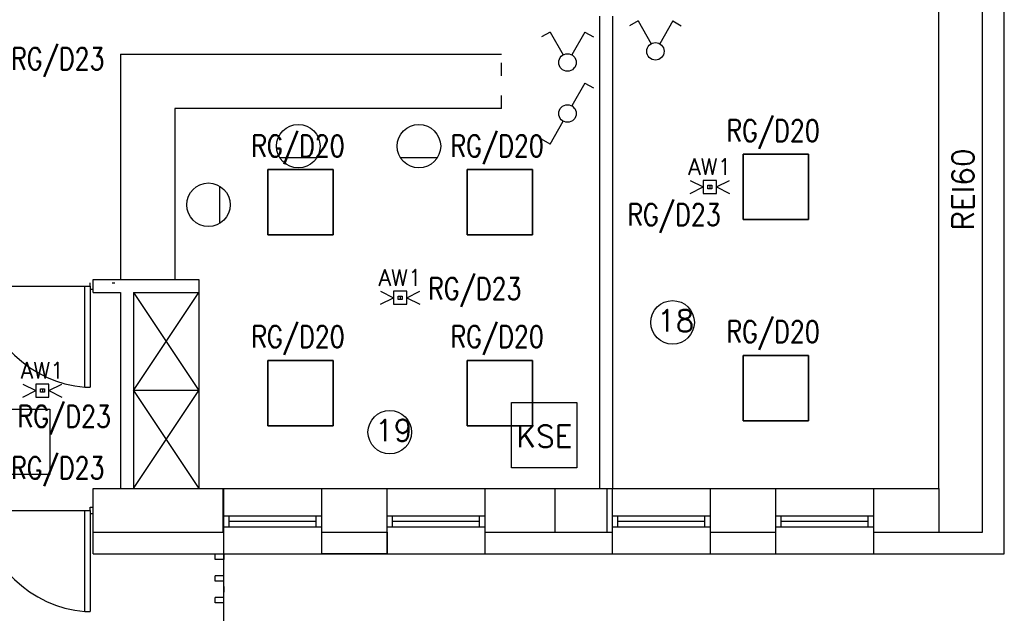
# Model space of a CAD drawing. Header units: inches. Extents: x 6268 to 12323, y 5221 to 42059.
# Tile 76 of 98: x 9525 to 10430, y 30513 to 31059. Entities that reach past the tile are written whole.
import ezdxf
from ezdxf.enums import TextEntityAlignment as Align

# ---------------------------------------------------------------- set-up
doc = ezdxf.new("R2010")
doc.units = ezdxf.units.IN
doc.header["$MEASUREMENT"] = 0
doc.linetypes.add('ACAD_ISO03W100', pattern=[30, 12, -18])
doc.layers.add('2DE_NUMEL', color=1, linetype='Continuous', lineweight=20)
doc.layers.add('DLXLUM', color=1, linetype='Continuous')
doc.layers.add('E_OPRAWY_LUXIONA', color=14, linetype='Continuous')
doc.styles.add('CP_ATTR', font='romans.shx')
doc.styles.get("Standard").update_dxf_attribs({"font": 'txt.shx'})

# ---------------------------------------------------------------- blocks, each defined once
blk = doc.blocks.new('*U1352')
for p, q in [((30, 30), (-30, 30)), ((-30, 30), (-30, -30)), ((-30, 30), (-30, -30)), ((-30, -30), (-30, 30)), ((-30, 30), (-30, 30)), ((-30, 30), (-30, 30)), ((-30, 30), (30, 30)), ((30, 30), (-30, 30)), ((-30, -30), (-30, 30)), ((-30, 30), (30, 30)), ((30, -30), (30, 30)), ((30, 30), (30, 30)), ((30, -30), (30, 30)), ((30, 30), (30, 30)), ((30, 30), (30, -30)), ((30, 30), (30, -30)), ((-30, -30), (30, -30)), ((-30, -30), (30, -30)), ((30, -30), (-30, -30)), ((-30, -30), (-30, -30)), ((-30, -30), (-30, -30)), ((30, -30), (-30, -30)), ((30, -30), (30, -30)), ((30, -30), (30, -30))]:
    blk.add_line(p, q)
blk = doc.blocks.new('*U1353')
for p, q in [((30, 30), (-30, 30)), ((-30, 30), (-30, -30)), ((-30, 30), (-30, -30)), ((-30, -30), (-30, 30)), ((-30, 30), (-30, 30)), ((-30, 30), (-30, 30)), ((-30, 30), (30, 30)), ((30, 30), (-30, 30)), ((-30, -30), (-30, 30)), ((-30, 30), (30, 30)), ((30, -30), (30, 30)), ((30, 30), (30, 30)), ((30, -30), (30, 30)), ((30, 30), (30, 30)), ((30, 30), (30, -30)), ((30, 30), (30, -30)), ((-30, -30), (30, -30)), ((-30, -30), (30, -30)), ((30, -30), (-30, -30)), ((-30, -30), (-30, -30)), ((-30, -30), (-30, -30)), ((30, -30), (-30, -30)), ((30, -30), (30, -30)), ((30, -30), (30, -30))]:
    blk.add_line(p, q)
blk = doc.blocks.new('*U1354')
for p, q in [((30, 30), (-30, 30)), ((-30, 30), (-30, -30)), ((-30, 30), (-30, -30)), ((-30, -30), (-30, 30)), ((-30, 30), (-30, 30)), ((30, 30), (-30, 30)), ((-30, 30), (-30, 30)), ((-30, 30), (30, 30)), ((-30, -30), (-30, 30)), ((-30, 30), (30, 30)), ((30, -30), (30, 30)), ((30, 30), (30, 30)), ((30, -30), (30, 30)), ((30, 30), (30, 30)), ((30, 30), (30, -30)), ((30, 30), (30, -30)), ((-30, -30), (30, -30)), ((30, -30), (-30, -30)), ((-30, -30), (-30, -30)), ((-30, -30), (30, -30)), ((-30, -30), (-30, -30)), ((30, -30), (-30, -30)), ((30, -30), (30, -30)), ((30, -30), (30, -30))]:
    blk.add_line(p, q)
blk = doc.blocks.new('*U1355')
for p, q in [((30, 30), (-30, 30)), ((-30, 30), (-30, -30)), ((-30, 30), (-30, -30)), ((-30, -30), (-30, 30)), ((-30, 30), (-30, 30)), ((30, 30), (-30, 30)), ((-30, 30), (-30, 30)), ((-30, 30), (30, 30)), ((-30, -30), (-30, 30)), ((-30, 30), (30, 30)), ((30, -30), (30, 30)), ((30, 30), (30, 30)), ((30, -30), (30, 30)), ((30, 30), (30, 30)), ((30, 30), (30, -30)), ((30, 30), (30, -30)), ((-30, -30), (30, -30)), ((30, -30), (-30, -30)), ((-30, -30), (-30, -30)), ((-30, -30), (30, -30)), ((-30, -30), (-30, -30)), ((30, -30), (-30, -30)), ((30, -30), (30, -30)), ((30, -30), (30, -30))]:
    blk.add_line(p, q)
blk = doc.blocks.new('*U1398')
for p, q in [((30, 30), (-30, 30)), ((-30, 30), (-30, -30)), ((-30, 30), (-30, -30)), ((-30, -30), (-30, 30)), ((-30, 30), (-30, 30)), ((30, 30), (-30, 30)), ((-30, 30), (-30, 30)), ((-30, 30), (30, 30)), ((-30, -30), (-30, 30)), ((-30, 30), (30, 30)), ((30, -30), (30, 30)), ((30, 30), (30, 30)), ((30, -30), (30, 30)), ((30, 30), (30, 30)), ((30, 30), (30, -30)), ((30, 30), (30, -30)), ((-30, -30), (30, -30)), ((-30, -30), (-30, -30)), ((-30, -30), (30, -30)), ((30, -30), (-30, -30)), ((-30, -30), (-30, -30)), ((30, -30), (-30, -30)), ((30, -30), (30, -30)), ((30, -30), (30, -30))]:
    blk.add_line(p, q)
blk = doc.blocks.new('*U1399')
for p, q in [((30, 30), (-30, 30)), ((-30, 30), (-30, -30)), ((-30, 30), (-30, -30)), ((-30, -30), (-30, 30)), ((-30, 30), (-30, 30)), ((30, 30), (-30, 30)), ((-30, 30), (-30, 30)), ((-30, 30), (30, 30)), ((-30, -30), (-30, 30)), ((-30, 30), (30, 30)), ((30, -30), (30, 30)), ((30, 30), (30, 30)), ((30, -30), (30, 30)), ((30, 30), (30, 30)), ((30, 30), (30, -30)), ((30, 30), (30, -30)), ((-30, -30), (30, -30)), ((-30, -30), (-30, -30)), ((-30, -30), (30, -30)), ((30, -30), (-30, -30)), ((-30, -30), (-30, -30)), ((30, -30), (-30, -30)), ((30, -30), (30, -30)), ((30, -30), (30, -30))]:
    blk.add_line(p, q)
blk = doc.blocks.new('CPEL_2598')
for p, q in [((-0.4, 0.7), (-0.594, 0.589)), ((-0.4, 0.7), (-0.099, 0.174)), ((0.4, 0.7), (0.099, 0.174)), ((0.4, 0.7), (0.594, 0.589))]:
    blk.add_line(p, q)
blk.add_circle((0, 0), 0.2)
at = {"linetype": 'ByBlock', "style": 'CP_ATTR', "flags": 9}
for tag, p in [('NAME', (-0.092, -0.018)), ('GROUP', (-0.092, -0.018)), ('NUMBER', (-0.092, -0.018)), ('PRODUCER', (-0.092, -0.018)), ('ARTICLE', (-0.092, -0.018)), ('CHARACTER', (-0.092, -0.018)), ('VOLTAGE', (-0.092, -0.019)), ('WEIGHT', (-0.092, -0.018)), ('OTHER', (-0.092, -0.018)), ('PRODUCT-TYPE', (-0.092, -0.019)), ('ORDER-NO', (-0.092, -0.019)), ('POWER', (-0.092, -0.019))]:
    blk.add_attdef(tag, text='', height=0.00005, dxfattribs=at).set_placement(p, align=Align.MIDDLE_LEFT)
blk = doc.blocks.new('CPEL_2599')
for p, q in [((0.4, 0.7), (0.099, 0.174)), ((0.4, 0.7), (0.594, 0.589)), ((-0.4, -0.7), (-0.099, -0.174)), ((-0.4, -0.7), (-0.594, -0.589))]:
    blk.add_line(p, q)
blk.add_circle((0, 0), 0.2)
at = {"linetype": 'ByBlock', "style": 'CP_ATTR', "flags": 9}
for tag, p in [('NAME', (-0.092, -0.018)), ('GROUP', (-0.092, -0.018)), ('NUMBER', (-0.092, -0.018)), ('PRODUCER', (-0.092, -0.018)), ('ARTICLE', (-0.092, -0.018)), ('CHARACTER', (-0.092, -0.018)), ('VOLTAGE', (-0.092, -0.019)), ('WEIGHT', (-0.092, -0.018)), ('OTHER', (-0.092, -0.018)), ('PRODUCT-TYPE', (-0.092, -0.019)), ('ORDER-NO', (-0.092, -0.019)), ('POWER', (-0.092, -0.019))]:
    blk.add_attdef(tag, text='', height=0.00005, dxfattribs=at).set_placement(p, align=Align.MIDDLE_LEFT)
blk = doc.blocks.new('AW11')
at = {"layer": 'E_OPRAWY_LUXIONA'}
for p, q in [((-18, 6), (-6, 0)), ((-18, -6), (-6, 0)), ((0, 1.58), (0, -1.58)), ((6, 0), (18, 6)), ((6, 0), (18, -6))]:
    blk.add_line(p, q, dxfattribs=at)
for points in [[(-6, -6), (6, -6), (6, 6), (-6, 6)], [(-1.8, 1.58), (1.8, 1.58), (1.8, -1.58), (-1.8, -1.58)]]:
    blk.add_lwpolyline(points, close=True, dxfattribs=at)
blk.add_attdef('B', text='', height=8, dxfattribs=at).set_placement((0, 11), align=Align.CENTER)
blk = doc.blocks.new('cp_num_el')
at = {"linetype": 'ByBlock', "style": 'CP_ATTR', "width": 0.8, "flags": 12}
blk.add_attdef('VAL', (0, 0), '', height=1, dxfattribs=at)

msp = doc.modelspace()

# ---------------------------------------------------------------- linework, layer by layer
for p, q in [((10409.543, 30587.907), (10409.543, 31302.907)), ((10429.543, 30567.907), (10429.543, 31302.907)), ((10369.543, 30627.907), (10369.543, 31181.907)), ((10369.543, 30627.907), (10369.543, 31181.907)), ((10057.543, 31061.907), (10057.543, 30627.907)), ((10069.543, 31061.907), (10069.543, 30627.907)), ((9617.543, 31026.907), (9967.543, 31026.907)), ((9617.543, 31026.907), (9617.543, 30819.907)), ((10057.543, 31026.907), (10057.543, 30976.907)), ((9967.543, 30976.907), (9667.543, 30976.907)), ((9667.543, 30976.907), (9667.543, 30819.907)), ((9763.918, 30932.015), (9798.148, 30932.015)), ((9874.676, 30932.015), (9908.906, 30932.015)), ((9708.842, 30871.476), (9708.842, 30905.706)), ((9589.938, 30813.907), (9589.938, 30816.907)), ((9592.543, 30819.907), (9689.543, 30819.907)), ((9592.543, 30807.907), (9592.543, 30819.907)), ((9609.938, 30816.907), (9612.438, 30816.907)), ((9689.543, 30819.907), (9689.543, 30807.907)), ((9385.043, 30813.907), (9589.938, 30813.907)), ((9584.938, 30720.907), (9584.938, 30813.907)), ((9589.938, 30813.907), (9589.938, 30810.907)), ((9589.938, 30810.907), (9592.438, 30810.907)), ((9589.938, 30810.907), (9589.938, 30720.907)), ((9592.543, 30807.907), (9617.543, 30807.907)), ((9617.543, 30807.907), (9617.543, 30627.907)), ((9629.543, 30807.907), (9629.543, 30627.907)), ((9629.543, 30807.907), (9689.543, 30807.907)), ((9629.543, 30717.907), (9689.543, 30807.907)), ((9629.543, 30807.907), (9689.543, 30717.907)), ((9689.543, 30807.907), (9689.543, 30627.907)), ((9584.938, 30720.907), (9589.938, 30720.907)), ((9689.543, 30717.907), (9629.543, 30717.907)), ((9629.543, 30627.907), (9689.543, 30717.907)), ((9629.543, 30717.907), (9689.543, 30627.907)), ((9976.992, 30706.984), (10036.992, 30706.984)), ((9976.992, 30646.984), (9976.992, 30706.984)), ((10036.992, 30706.984), (10036.992, 30646.984)), ((9432.89, 30700.866), (9552.89, 30700.866)), ((9552.89, 30700.866), (9552.89, 30640.866)), ((10036.992, 30646.984), (9976.992, 30646.984)), ((9552.89, 30640.866), (9432.89, 30640.866)), ((9592.543, 30627.907), (9712.543, 30627.907)), ((9592.543, 30567.907), (9592.543, 30627.907)), ((9711.543, 30627.907), (9711.543, 30587.907)), ((9712.543, 30567.907), (9712.543, 30627.907)), ((9712.543, 30627.907), (9802.543, 30627.907)), ((9802.543, 30567.907), (9802.543, 30627.907)), ((9802.543, 30627.907), (9862.543, 30627.907)), ((9862.543, 30567.907), (9862.543, 30627.907)), ((9862.543, 30627.907), (9952.543, 30627.907)), ((9952.543, 30627.907), (10069.543, 30627.907)), ((9952.543, 30567.907), (9952.543, 30627.907)), ((10016.543, 30627.907), (10016.543, 30587.907)), ((10064.543, 30627.907), (10064.543, 30587.907)), ((10069.543, 30567.907), (10069.543, 30627.907)), ((10069.543, 30627.907), (10159.543, 30627.907)), ((10159.543, 30627.907), (10219.543, 30627.907)), ((10159.543, 30567.907), (10159.543, 30627.907)), ((10219.543, 30567.907), (10219.543, 30627.907)), ((10219.543, 30627.907), (10309.543, 30627.907)), ((10309.543, 30627.907), (10369.543, 30627.907)), ((10309.543, 30567.907), (10309.543, 30627.907)), ((10369.543, 30627.907), (10369.543, 30587.907)), ((9385.043, 30607.907), (9589.938, 30607.907)), ((9584.938, 30514.907), (9584.938, 30607.907)), ((9589.938, 30607.907), (9589.938, 30610.907)), ((9589.938, 30610.907), (9592.438, 30610.907)), ((9589.938, 30607.907), (9589.938, 30604.907)), ((9589.938, 30604.907), (9592.438, 30604.907)), ((9589.938, 30604.907), (9589.938, 30514.907)), ((9712.543, 30602.907), (9802.543, 30602.907)), ((9717.543, 30592.907), (9717.543, 30602.907)), ((9717.543, 30597.907), (9797.543, 30597.907)), ((9797.543, 30592.907), (9797.543, 30602.907)), ((9862.543, 30602.907), (9952.543, 30602.907)), ((9867.543, 30592.907), (9867.543, 30602.907)), ((9867.543, 30597.907), (9947.543, 30597.907)), ((9947.543, 30592.907), (9947.543, 30602.907)), ((10069.543, 30602.907), (10159.543, 30602.907)), ((10074.543, 30592.907), (10074.543, 30602.907)), ((10074.543, 30597.907), (10154.543, 30597.907)), ((10154.543, 30592.907), (10154.543, 30602.907)), ((10219.543, 30602.907), (10309.543, 30602.907)), ((10224.543, 30592.907), (10224.543, 30602.907)), ((10224.543, 30597.907), (10304.543, 30597.907)), ((10304.543, 30592.907), (10304.543, 30602.907)), ((9712.543, 30592.907), (9802.543, 30592.907)), ((9712.543, 30592.907), (9717.543, 30592.907)), ((9862.543, 30592.907), (9952.543, 30592.907)), ((9862.543, 30592.907), (9867.543, 30592.907)), ((10069.543, 30592.907), (10159.543, 30592.907)), ((10069.543, 30592.907), (10074.543, 30592.907)), ((10219.543, 30592.907), (10309.543, 30592.907)), ((10219.543, 30592.907), (10224.543, 30592.907)), ((9592.543, 30587.907), (9712.543, 30587.907)), ((9802.543, 30587.907), (9862.543, 30587.907)), ((9952.543, 30587.907), (10069.543, 30587.907)), ((10159.543, 30587.907), (10219.543, 30587.907)), ((10309.543, 30587.907), (10369.543, 30587.907)), ((10369.543, 30587.907), (10409.543, 30587.907)), ((9592.543, 30567.907), (9712.543, 30567.907)), ((9704.543, 30562.907), (9704.543, 30567.907)), ((9712.543, 30562.907), (9704.543, 30562.907)), ((9712.543, 30357.907), (9712.543, 30567.907)), ((9712.543, 30567.907), (9712.543, 30562.907)), ((9712.543, 30567.907), (9802.543, 30567.907)), ((9802.543, 30567.907), (9862.543, 30567.907)), ((9862.543, 30567.907), (9952.543, 30567.907)), ((9952.543, 30567.907), (10069.543, 30567.907)), ((10069.543, 30567.907), (10159.543, 30567.907)), ((10159.543, 30567.907), (10219.543, 30567.907)), ((10219.543, 30567.907), (10309.543, 30567.907)), ((10309.543, 30567.907), (10429.543, 30567.907)), ((9712.543, 30547.907), (9704.543, 30547.907)), ((9704.543, 30542.907), (9704.543, 30547.907)), ((9712.543, 30542.907), (9704.543, 30542.907)), ((9712.543, 30537.907), (9712.543, 30532.907)), ((9712.543, 30527.907), (9704.543, 30527.907)), ((9704.543, 30522.907), (9704.543, 30527.907)), ((9712.543, 30522.907), (9704.543, 30522.907)), ((9584.938, 30514.907), (9589.938, 30514.907))]:
    msp.add_line(p, q)
at = {"linetype": 'ACAD_ISO03W100'}
msp.add_line((9967.543, 30976.907), (9967.543, 31026.907), dxfattribs=at)
msp.add_lwpolyline([(9802.543, 30587.907), (9862.543, 30587.907), (9862.543, 30567.907), (9802.543, 30567.907), (9802.543, 30587.907)])
for centre in [(9781.033, 30942.364), (9891.791, 30942.364), (9698.494, 30888.591), (10124.837, 30780.541), (9865.007, 30679.706)]:
    msp.add_circle(centre, 20)
for centre in [(9594.312, 30826.796), (9594.312, 30620.796)]:
    msp.add_arc(centre, 106.303, 186.963942, 264.941152)

# ---------------------------------------------------------------- block references
at = {"layer": '2DE_NUMEL'}
ref = msp.add_blockref('cp_num_el', (9517.288, 31029.825), dxfattribs=dict(at, xscale=-20, yscale=20, zscale=15, rotation=179.9999999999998))
ref.add_attrib('VAL', 'RG/D23', (9517.288, 31012.625), dxfattribs={"layer": '0', "linetype": 'ByBlock', "height": 20, "rotation": 720, "style": 'CP_ATTR', "width": 0.8, "flags": 12})
ref = msp.add_blockref('cp_num_el', (10174.288, 30963.903), dxfattribs=dict(at, xscale=-20, yscale=20, zscale=15, rotation=179.9999999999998))
ref.add_attrib('VAL', 'RG/D20', (10174.288, 30946.703), dxfattribs={"layer": '0', "linetype": 'ByBlock', "height": 20, "rotation": 720, "style": 'CP_ATTR', "width": 0.8, "flags": 12})
ref = msp.add_blockref('cp_num_el', (9737.864, 30949.811), dxfattribs=dict(at, xscale=-20, yscale=20, zscale=15, rotation=179.9999999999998))
ref.add_attrib('VAL', 'RG/D20', (9737.864, 30932.611), dxfattribs={"layer": '0', "linetype": 'ByBlock', "height": 20, "rotation": 720, "style": 'CP_ATTR', "width": 0.8, "flags": 12})
ref = msp.add_blockref('cp_num_el', (9920.813, 30949.811), dxfattribs=dict(at, xscale=-20, yscale=20, zscale=15, rotation=179.9999999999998))
ref.add_attrib('VAL', 'RG/D20', (9920.813, 30932.611), dxfattribs={"layer": '0', "linetype": 'ByBlock', "height": 20, "rotation": 720, "style": 'CP_ATTR', "width": 0.8, "flags": 12})
ref = msp.add_blockref('cp_num_el', (10083.302, 30886.699), dxfattribs=dict(at, xscale=-20, yscale=20, zscale=15, rotation=179.9999999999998))
ref.add_attrib('VAL', 'RG/D23', (10083.302, 30869.499), dxfattribs={"layer": '0', "linetype": 'ByBlock', "height": 20, "rotation": 720, "style": 'CP_ATTR', "width": 0.8, "flags": 12})
ref = msp.add_blockref('cp_num_el', (9900.299, 30818.802), dxfattribs=dict(at, xscale=-20, yscale=20, zscale=15, rotation=179.9999999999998))
ref.add_attrib('VAL', 'RG/D23', (9900.299, 30801.602), dxfattribs={"layer": '0', "linetype": 'ByBlock', "height": 20, "rotation": 720, "style": 'CP_ATTR', "width": 0.8, "flags": 12})
ref = msp.add_blockref('cp_num_el', (9737.864, 30774.539), dxfattribs=dict(at, xscale=-20, yscale=20, zscale=15, rotation=179.9999999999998))
ref.add_attrib('VAL', 'RG/D20', (9737.864, 30757.339), dxfattribs={"layer": '0', "linetype": 'ByBlock', "height": 20, "rotation": 720, "style": 'CP_ATTR', "width": 0.8, "flags": 12})
ref = msp.add_blockref('cp_num_el', (9920.813, 30774.539), dxfattribs=dict(at, xscale=-20, yscale=20, zscale=15, rotation=179.9999999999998))
ref.add_attrib('VAL', 'RG/D20', (9920.813, 30757.339), dxfattribs={"layer": '0', "linetype": 'ByBlock', "height": 20, "rotation": 720, "style": 'CP_ATTR', "width": 0.8, "flags": 12})
ref = msp.add_blockref('cp_num_el', (10174.288, 30779.236), dxfattribs=dict(at, xscale=-20, yscale=20, zscale=15, rotation=179.9999999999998))
ref.add_attrib('VAL', 'RG/D20', (10174.288, 30762.036), dxfattribs={"layer": '0', "linetype": 'ByBlock', "height": 20, "rotation": 720, "style": 'CP_ATTR', "width": 0.8, "flags": 12})
ref = msp.add_blockref('cp_num_el', (9523.178, 30701.4), dxfattribs=dict(at, xscale=-20, yscale=20, zscale=15, rotation=179.9999999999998))
ref.add_attrib('VAL', 'RG/D23', (9523.178, 30684.2), dxfattribs={"layer": '0', "linetype": 'ByBlock', "height": 20, "rotation": 720, "style": 'CP_ATTR', "width": 0.8, "flags": 12})
ref = msp.add_blockref('cp_num_el', (9517.288, 30654.122), dxfattribs=dict(at, xscale=-20, yscale=20, zscale=15, rotation=179.9999999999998))
ref.add_attrib('VAL', 'RG/D23', (9517.288, 30636.922), dxfattribs={"layer": '0', "linetype": 'ByBlock', "height": 20, "rotation": 720, "style": 'CP_ATTR', "width": 0.8, "flags": 12})
at = {"layer": 'DLXLUM', "xscale": 40, "yscale": 40, "zscale": 50}
for name, p in [('CPEL_2598', (10109.062, 31029.481)), ('CPEL_2598', (10028.286, 31019.227)), ('CPEL_2599', (10028.286, 30972.365))]:
    msp.add_blockref(name, p, dxfattribs=at)
at = {"layer": 'DLXLUM'}
for name, p in [('*U1399', (10219.543, 30904.907)), ('*U1353', (9783.119, 30890.815)), ('*U1355', (9966.069, 30890.815)), ('*U1352', (9783.119, 30715.543)), ('*U1354', (9966.069, 30715.543)), ('*U1398', (10219.543, 30720.241))]:
    msp.add_blockref(name, p, dxfattribs=at)
ref = msp.add_blockref('AW11', (10159.036, 30904.907), dxfattribs=at)
ref.add_attrib('B', 'AW1', dxfattribs={"layer": 'E_OPRAWY_LUXIONA', "height": 15}).set_placement((10159.036, 30915.907), align=Align.CENTER)
ref = msp.add_blockref('AW11', (9874.594, 30803.179), dxfattribs=at)
ref.add_attrib('B', 'AW1', dxfattribs={"layer": 'E_OPRAWY_LUXIONA', "height": 15}).set_placement((9874.594, 30814.179), align=Align.CENTER)
ref = msp.add_blockref('AW11', (9545.934, 30717.907), dxfattribs=at)
ref.add_attrib('B', 'AW1', dxfattribs={"layer": 'E_OPRAWY_LUXIONA', "height": 15}).set_placement((9545.934, 30728.907), align=Align.CENTER)

# ---------------------------------------------------------------- texts
at = {"insert": (10381.577, 30864.856), "char_height": 20, "attachment_point": 1, "rotation": 90}
msp.add_mtext_dynamic_manual_height_columns('REI60', width=37.21157, gutter_width=12.5, heights=[-20], dxfattribs=at)
at = {"char_height": 20}
for s, width, insert, attachment_point in [('18', 68.36029, (10110.488, 30792.165), 1), ('19', 68.36029, (9851.492, 30691.33), 1), ('KSE', 37.21157, (10032.881, 30666.032), 9)]:
    msp.add_mtext_dynamic_manual_height_columns(s, width=width, gutter_width=12.5, heights=[-20], dxfattribs=dict(at, insert=insert, attachment_point=attachment_point))

doc.saveas('drawing.dxf')
